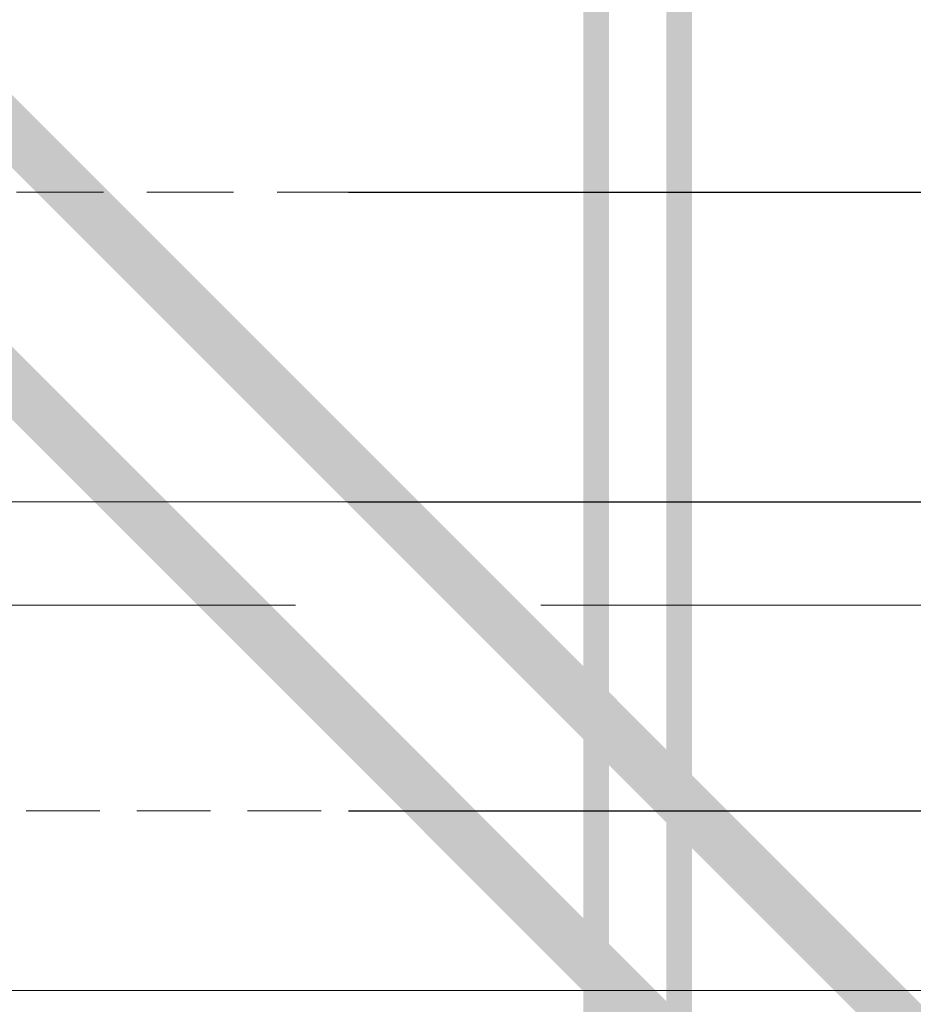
# Model space of a CAD drawing. Header units: inches. Extents: x 105152 to 158499, y 12149 to 30915.
# Tile 190 of 256: x 126773 to 126791, y 21440 to 21459. Entities that reach past the tile are written whole.
import ezdxf

# ---------------------------------------------------------------- set-up
doc = ezdxf.new("R2010")
doc.units = ezdxf.units.IN
doc.header["$MEASUREMENT"] = 0
doc.header["$PDMODE"] = 34
doc.linetypes.add('DASHED2', pattern=[0.375, 0.25, -0.125])
doc.linetypes.add('HIDDEN', pattern=[0.375, 0.25, -0.125])
for name, color, linetype, lineweight in [('AR - PLAN', 251, 'Continuous', 5), ('BEAM', 173, 'Continuous', 5), ('CENTER', 46, 'DASHED2', 9), ('DRAINAGE ', 7, 'Continuous', 9), ('FC', 1, 'Continuous', 9), ('PD_FIXTURE', 21, 'Continuous', 25), ('PD_HATCH', 45, 'Continuous', 9), ('PL. FICTURE', 4, 'Continuous', 25), ('PP- 75DIA Soil Waste Sewer pipe', 90, 'Continuous', 9), ('PP-Domestic  Cold Water Supply', 5, 'Continuous', 25), ('PP-Soil Pipe', 1, 'Continuous', 25), ('PP-TEXT', 7, 'Continuous', 40), ('RO WATER ', 15, 'Continuous', 15), ('WATER SUPPLY ', 7, 'Continuous', 9)]:
    doc.layers.add(name, color=color, linetype=linetype, lineweight=lineweight)
doc.layers.add('PP--DIM', color=7, linetype='Continuous')
doc.styles.add('TIMES NEW ROMAN', font='times.ttf')
doc.dimstyles.new('PP-DIM', dxfattribs={"dimtxt": 4, "dimasz": 1, "dimexe": 1, "dimexo": 1, "dimgap": 0.09, "dimtad": 0, "dimdec": 0, "dimzin": 0, "dimdsep": 46, "dimlunit": 4, "dimtxsty": 'TIMES NEW ROMAN', "dimblk": 'ARCHTICK', "dimcen": 0.09, "dimdle": 1, "dimclrd": 256, "dimclre": 256, "dimclrt": 256, "dimadec": 0, "dimazin": 0, "dimtfac": 1, "dimtdec": 4, "dimtofl": 0, "dimtmove": 1, "dimatfit": 3, "dimfxl": 1, "dimtolj": 1, "dimtzin": 0, "dimlwd": -1, "dimlwe": -1, "dimarcsym": 0})

# ---------------------------------------------------------------- blocks, each defined once
blk = doc.blocks.new('FOSSIL-PP')
at = {"layer": 'CENTER', "lineweight": 5, "ltscale": 5}
blk.add_line((-0.1272366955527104, 0), (19.81248661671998, -1.77635683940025e-15), dxfattribs=at)
at = {"layer": 'FC', "color": 4, "lineweight": 5}
for p, q in [((-0.0174283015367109, 0.5321163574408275), (-0.1272366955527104, 0.5321163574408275)), ((-0.1272366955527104, -0.5321163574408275), (-0.1272366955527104, 0.5321163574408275)), ((-0.0174283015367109, 0.4597780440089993), (-0.0174283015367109, 0.5321163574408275)), ((0.0268858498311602, 0.371520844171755), (-0.0174283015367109, 0.4597780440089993)), ((1.007600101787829, -0.4645000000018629), (1.007600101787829, 0.4645000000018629)), ((1.007600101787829, 0.4645000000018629), (1.107600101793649, 0.4645000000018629)), ((1.107600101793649, -0.4645000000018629), (1.107600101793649, 0.4645000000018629)), ((2.202779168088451, -0.4645000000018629), (2.202779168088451, 0.4645000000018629)), ((2.202779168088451, 0.4645000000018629), (2.302779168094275, 0.4645000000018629)), ((2.302779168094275, -0.4645000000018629), (2.302779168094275, 0.4645000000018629)), ((0.0268858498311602, -0.371520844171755), (0.0268858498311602, 0.371520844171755)), ((0.0268858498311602, 0.3644999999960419), (1.007600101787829, 0.3644999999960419)), ((2.302779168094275, 0.3644999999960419), (2.839486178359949, 0.3644999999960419)), ((4.102151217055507, 0.3644999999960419), (5.037211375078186, 0.3644999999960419)), ((0.0268858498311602, -0.371520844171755), (-0.0174283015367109, -0.4597780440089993)), ((0.0268858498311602, -0.3644999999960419), (1.007600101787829, -0.3644999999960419)), ((2.302779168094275, -0.3644999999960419), (2.839486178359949, -0.3644999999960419)), ((4.102151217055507, -0.3644999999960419), (5.037211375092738, -0.3644999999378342)), ((-0.0174283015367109, -0.5321163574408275), (-0.1272366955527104, -0.5321163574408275)), ((-0.0174283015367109, -0.4597780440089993), (-0.0174283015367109, -0.5321163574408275)), ((1.007600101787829, -0.4645000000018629), (1.107600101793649, -0.4645000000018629)), ((2.202779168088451, -0.4645000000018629), (2.302779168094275, -0.4645000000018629)), ((0.0056314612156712, -0.7675510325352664), (-0.1272366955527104, -0.7675510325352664)), ((-0.1272366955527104, -2.055272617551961), (-0.1272366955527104, -0.7675510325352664)), ((0.0056314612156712, -0.855080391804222), (0.0056314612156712, -0.7675510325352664)), ((0.0592515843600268, -0.9618716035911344), (0.0056314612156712, -0.855080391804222)), ((0.0592515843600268, -0.9618716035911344), (0.7590317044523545, -0.9618716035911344)), ((0.0592515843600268, -1.860952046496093), (0.0592515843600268, -0.9618716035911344)), ((0.7590317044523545, -1.09644180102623), (0.7590317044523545, -0.9618716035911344)), ((0.0592515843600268, -1.860952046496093), (0.0056314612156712, -1.967743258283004)), ((0.0056314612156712, -1.967743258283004), (0.0056314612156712, -2.055272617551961)), ((0.0592515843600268, -1.860952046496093), (0.6832797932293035, -1.860952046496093)), ((0.0056314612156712, -2.055272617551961), (-0.1272366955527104, -2.055272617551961))]:
    blk.add_line(p, q, dxfattribs=at)
at = {"layer": 'FC', "color": 4, "lineweight": 5, "ltscale": 5}
for p, q in [((-0.0174283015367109, -0.4597780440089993), (-0.0174283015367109, 0.4597780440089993)), ((0.0056314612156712, -1.967743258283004), (0.0056314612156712, -0.855080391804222)), ((0.756669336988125, -1.044460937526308), (0.7590317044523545, -1.045622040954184)), ((0.7032961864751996, -1.153053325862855), (1.345810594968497, -1.468849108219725)), ((0.8500165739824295, -2.136316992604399), (1.404570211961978, -1.393042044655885)), ((1.404570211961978, -1.393042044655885), (1.515030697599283, -1.447333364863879)), ((0.9421114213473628, -2.215223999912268), (1.515030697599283, -1.447333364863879)), ((0.4109507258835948, -1.627620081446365), (0.9089827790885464, -2.054334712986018)), ((0.8500165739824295, -2.136316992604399), (0.9421114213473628, -2.215223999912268))]:
    blk.add_line(p, q, dxfattribs=at)
blk.add_lwpolyline([(1.182830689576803, -1.388744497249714), (1.215305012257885, -0.7677019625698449), (1.065066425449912, -0.9910633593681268), (1.009257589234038, -1.303433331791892)], dxfattribs=at)
at = {"layer": 'FC', "color": 4, "lineweight": 5}
blk.add_circle((3.470818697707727, 0), 0.4859999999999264, dxfattribs=at)
for centre, radius, start, end in [((3.470818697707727, 0), 0.9719999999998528, 108.194872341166, 131.8051276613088), ((3.186280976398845, 0.8656875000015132), 0.0607499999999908, 20.48731511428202, 108.194872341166), ((3.470818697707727, 0.9720000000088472), 0.2429999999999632, 200.4873151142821, 339.512684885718), ((3.755356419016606, 0.8656875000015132), 0.0607499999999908, 71.80512765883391, 159.512684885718), ((3.470818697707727, 0), 0.9719999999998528, 48.19487233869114, 71.80512765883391), ((2.863380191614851, 0.6792606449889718), 0.0607499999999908, 131.8051276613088, 219.5126848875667), ((4.078257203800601, 0.6792606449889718), 0.0607499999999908, 320.4873151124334, 48.19487233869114), ((2.629042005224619, 0.4860000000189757), 0.2429999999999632, 260.487315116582, 39.51268488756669), ((4.312595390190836, 0.4860000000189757), 0.2429999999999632, 140.4873151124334, 279.512684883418), ((1.655189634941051, -0.6011436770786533), 1.110099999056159, 60.44363985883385, 119.5563601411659), ((1.655189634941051, 0), 0.4859999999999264, 261.9846369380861, 237.5179039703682), ((5.037211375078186, 0), 0.3644999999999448, 270, 90.00000000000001), ((3.470818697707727, 0), 0.9719999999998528, 168.1948723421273, 191.805127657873), ((2.57884247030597, 0.1864268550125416), 0.0607499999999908, 80.48731511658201, 168.1948723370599), ((4.362794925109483, 0.1864268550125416), 0.0607499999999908, 11.8051276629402, 99.512684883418), ((3.470818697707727, 0), 0.9719999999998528, 348.1948723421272, 11.80512765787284), ((1.663356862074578, 0.019724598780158), 0.1067664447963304, 323.8916752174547, 184.9074850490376), ((2.57884247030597, -0.1864268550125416), 0.0607499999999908, 191.8051276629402, 279.512684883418), ((2.629042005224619, -0.485999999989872), 0.2429999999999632, 320.4873151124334, 99.512684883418), ((4.312595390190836, -0.485999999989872), 0.2429999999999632, 80.48731511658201, 219.5126848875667), ((4.362794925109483, -0.1864268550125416), 0.0607499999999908, 260.487315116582, 348.1948723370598), ((1.655189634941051, 0.6011436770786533), 1.110099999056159, 240.443639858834, 253.6648771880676), ((1.655189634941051, 0.6011436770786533), 1.110099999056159, 265.6906675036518, 299.556360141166), ((2.863380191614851, -0.6792606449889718), 0.0607499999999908, 140.4873151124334, 228.1948723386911), ((4.078257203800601, -0.6792606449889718), 0.0607499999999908, 311.8051276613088, 39.51268488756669), ((3.470818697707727, 0), 0.9719999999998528, 228.1948723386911, 251.805127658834), ((3.470818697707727, -0.9719999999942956), 0.2429999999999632, 20.48731511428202, 159.512684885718), ((3.470818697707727, 0), 0.9719999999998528, 288.194872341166, 311.8051276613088), ((3.186280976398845, -0.8656874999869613), 0.0607499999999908, 251.805127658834, 339.512684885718), ((3.755356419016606, -0.8656874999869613), 0.0607499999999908, 200.4873151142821, 288.194872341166), ((0.591334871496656, -1.41141182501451), 0.3568309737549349, 61.96820013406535, 267.3149253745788)]:
    blk.add_arc(centre, radius, start, end, dxfattribs=at)
at = {"layer": 'FC', "color": 4, "lineweight": 5, "ltscale": 5}
for centre, radius, start, end in [((1.663356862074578, 0.019724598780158), 0.186005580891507, 286.731878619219, 221.6454235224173), ((0.591334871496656, -1.41141182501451), 0.2815749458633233, 61.08158018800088, 230.1615081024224), ((-0.1482934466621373, -0.8040071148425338), 1.783400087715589, 307.6921836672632, 338.8549538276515)]:
    blk.add_arc(centre, radius, start, end, dxfattribs=at)
at = {"layer": 'FC', "color": 4, "lineweight": 5, "ltscale": 5, "extrusion": (0, 0, -1)}
for centre in [(1.389038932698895, -1.680440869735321), (1.411674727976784, -1.635234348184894), (1.431698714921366, -1.586550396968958), (1.288045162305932, -1.80297017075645), (1.290883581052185, -1.828659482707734), (1.31629849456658, -1.797133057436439), (1.322144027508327, -1.757246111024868), (1.360139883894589, -1.713467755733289), (1.163933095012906, -1.961689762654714), (1.187732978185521, -1.953256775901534), (1.227641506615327, -1.896363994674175), (1.26271458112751, -1.8564770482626), (1.110794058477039, -2.034480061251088), (1.150113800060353, -2.000021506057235)]:
    blk.add_ellipse(centre, major_axis=(0, -0.0100137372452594), ratio=0.4997253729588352, dxfattribs=at)
at = {"layer": 'FC', "color": 4, "lineweight": 5, "ltscale": 5}
for points, knots in [([(1.556981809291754, 0.0105910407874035), (1.528359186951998, -0.0919207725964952), (1.500283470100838, -0.1913991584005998), (1.43084159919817, -0.362902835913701), (1.388410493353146, -0.4291842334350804), (1.315636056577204, -0.4851731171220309), (1.287835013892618, -0.496514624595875), (1.200692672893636, -0.5098779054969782), (1.145230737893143, -0.5099230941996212), (1.000926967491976, -0.5049856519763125), (0.9079665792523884, -0.4978189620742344), (0.7436043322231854, -0.5206444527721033), (0.6731635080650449, -0.5458565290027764), (0.5561596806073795, -0.6207348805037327), (0.5070196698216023, -0.6690509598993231), (0.4079184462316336, -0.794630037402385), (0.3620819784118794, -0.8763580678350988), (0.321325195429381, -0.9618716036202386)], [0, 0, 0, 0, 0.26912061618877, 0.26912061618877, 0.5604723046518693, 0.5604723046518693, 0.7364074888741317, 0.7364074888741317, 0.9123426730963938, 0.9123426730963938, 1.15594252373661, 1.15594252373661, 1.33829174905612, 1.33829174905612, 1.520640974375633, 1.520640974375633, 1.763355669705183, 1.763355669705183, 1.763355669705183, 1.763355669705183]), ([(1.749613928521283, -0.0431943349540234), (1.720916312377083, -0.1459747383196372), (1.691671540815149, -0.2518033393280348), (1.619002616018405, -0.4309442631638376), (1.578915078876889, -0.5074994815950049), (1.479708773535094, -0.6160808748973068), (1.427712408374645, -0.6544432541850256), (1.307217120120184, -0.6999657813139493), (1.245708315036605, -0.7066800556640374), (1.072397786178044, -0.7121708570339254), (0.9604232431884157, -0.6990702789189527), (0.8027771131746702, -0.7109333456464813), (0.7553888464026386, -0.7275993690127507), (0.6617975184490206, -0.7947304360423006), (0.6179672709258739, -0.8454145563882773), (0.5666459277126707, -0.9265047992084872), (0.5564553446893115, -0.9438200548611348), (0.5464481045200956, -0.9618716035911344)], [0, 0, 0, 0, 0.2698257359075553, 0.2698257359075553, 0.4943752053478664, 0.4943752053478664, 0.6546766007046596, 0.6546766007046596, 0.8149779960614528, 0.8149779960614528, 1.117553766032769, 1.117553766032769, 1.362299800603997, 1.362299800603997, 1.607045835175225, 1.607045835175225, 1.669366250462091, 1.669366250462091, 1.669366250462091, 1.669366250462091])]:
    blk.add_open_spline(points, degree=3, knots=knots, dxfattribs=at)
blk = doc.blocks.new('ANGLE VALVE1-PP')
at = {"layer": 'CENTER', "ltscale": 5}
blk.add_line((-5.958944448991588e-11, 19.9410536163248), (-5.958944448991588e-11, 0.001330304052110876), dxfattribs=at)
at = {"layer": 'PL. FICTURE'}
for p, q in [((0.941770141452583, 4.684573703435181), (-0.8867600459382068, 4.68648725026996)), ((0.7492816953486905, 2.687720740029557), (-0.7153139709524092, 2.689253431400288)), ((-0.8490746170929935, 1.947424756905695), (-1.910758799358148, 1.947424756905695)), ((-1.910758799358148, 1.947424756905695), (-1.910758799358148, 1.161958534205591)), ((-1.855982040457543, 1.947424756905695), (-1.855982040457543, 1.161958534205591)), ((-1.801205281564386, 1.947424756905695), (-1.801205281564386, 1.161958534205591)), ((-1.74642852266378, 1.947424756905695), (-1.74642852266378, 1.161958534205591)), ((-1.691651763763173, 1.947424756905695), (-1.691651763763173, 1.161958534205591)), ((-1.636875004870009, 1.947424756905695), (-1.636875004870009, 1.161958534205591)), ((-1.582098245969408, 1.947424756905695), (-1.582098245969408, 1.161958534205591)), ((-1.527321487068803, 1.947424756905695), (-1.527321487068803, 1.161958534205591)), ((-1.472544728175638, 1.947424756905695), (-1.472544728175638, 1.161958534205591)), ((-1.417767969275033, 1.947424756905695), (-1.417767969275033, 1.161958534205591)), ((-1.362991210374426, 1.947424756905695), (-1.362991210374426, 1.161958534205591)), ((-1.30821445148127, 1.947424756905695), (-1.30821445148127, 1.161958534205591)), ((-1.253437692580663, 1.947424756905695), (-1.253437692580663, 1.161958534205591)), ((-1.198660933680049, 1.947424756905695), (-1.198660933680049, 1.161958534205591)), ((-1.14505909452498, 1.947424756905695), (-1.14505909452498, 1.161958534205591)), ((-0.8498966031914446, 1.161958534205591), (-1.910758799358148, 1.161958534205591)), ((-0.6320175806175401, 0.329990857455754), (-0.6317174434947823, 0.6167932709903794)), ((-0.6317174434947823, 0.6167932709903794), (0.6613491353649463, 0.616793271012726)), ((-0.4368964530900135, 0.3311401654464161), (-0.4365977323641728, 0.6165890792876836)), ((0.4374621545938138, 0.3302251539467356), (0.4377608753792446, 0.6156740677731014)), ((0.6613491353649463, 0.616793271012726), (0.6613491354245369, 0.3299908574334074)), ((0.6613491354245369, 0.3299908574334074), (-0.6320175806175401, 0.329990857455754)), ((-0.4368964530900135, 0.3311401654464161), (-0.4368964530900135, 0.001330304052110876)), ((-0.4368964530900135, 0.2752140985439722), (0.4368964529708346, 0.2752140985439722)), ((-0.4368964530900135, 0.2204373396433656), (0.4368964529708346, 0.2204373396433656)), ((-5.95896665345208e-11, 0.001330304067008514), (8.881784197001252e-16, 0.329990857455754)), ((0.4368964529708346, 0.001330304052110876), (0.4374621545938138, 0.3302251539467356)), ((-0.4368964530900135, 0.1656605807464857), (0.4368964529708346, 0.1656605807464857)), ((-0.4368964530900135, 0.1108838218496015), (0.4368964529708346, 0.1108838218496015)), ((-0.4368964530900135, 0.05610706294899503), (0.4368964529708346, 0.05610706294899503)), ((-0.4368964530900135, 0.001330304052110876), (0.4368964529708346, 0.001330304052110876))]:
    blk.add_line(p, q, dxfattribs=at)
for centre, radius, start, end in [((-0.4635642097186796, 4.413362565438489), 0.5036782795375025, 147.1623665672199, 170.0789033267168), ((1.618409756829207, 4.785114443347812), 0.684068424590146, 188.4516454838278, 204.8079799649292), ((-0.8146020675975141, 4.281226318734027), 0.2626416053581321, 123.5384068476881, 216.0532510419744), ((0.0369206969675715, 21.73955145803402), 17.26819344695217, 266.6913442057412, 273.1887363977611), ((-1.356306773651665, 3.958198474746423), 0.8328645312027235, 317.2334292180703, 32.33775323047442), ((-0.3998327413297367, 4.170459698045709), 0.3439486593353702, 137.3014595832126, 170.6652815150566), ((-0.02760832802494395, 4.095806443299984), 0.3534849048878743, 110.2975229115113, 157.3492269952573), ((-1.083284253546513, 4.024900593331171), 1.016143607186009, 0.5091387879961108, 23.33129524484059), ((0.4931577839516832, 4.095806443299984), 0.3534849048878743, 110.2975229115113, 157.3492269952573), ((-0.5625181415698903, 4.024900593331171), 1.016143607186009, 0.5091387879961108, 23.33129524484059), ((0.03678778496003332, 3.963887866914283), 0.8328645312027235, 317.2334292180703, 32.33775323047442), ((0.9932618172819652, 4.176149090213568), 0.3439486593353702, 137.3014595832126, 170.6652815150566), ((0.8509841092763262, 4.258430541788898), 0.2808844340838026, 340.0866729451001, 58.56648593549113), ((0.3973558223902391, 3.801734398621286), 1.213273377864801, 159.5193038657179, 199.7036689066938), ((1.218544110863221, 3.800502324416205), 1.630488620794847, 164.6565019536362, 196.3906374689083), ((1.739310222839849, 3.800502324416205), 1.630488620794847, 164.6565019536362, 196.3906374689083), ((1.790450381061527, 3.807423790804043), 1.213273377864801, 159.5193038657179, 199.7036689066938), ((-5.191320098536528, 2.471340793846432), 4.481307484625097, 2.787222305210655, 21.67746638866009), ((-1.442980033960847, 4.048994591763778), 1.375881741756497, 329.0019570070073, 359.3726565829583), ((-0.9222139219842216, 4.048994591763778), 1.375881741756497, 329.0019570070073, 359.3726565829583), ((2.893463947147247, 2.938865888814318), 2.158840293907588, 145.4640753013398, 186.6805372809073), ((-0.3046383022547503, 3.357242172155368), 0.04436324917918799, 202.3068022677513, 337.6931977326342), ((0.2161278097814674, 3.357242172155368), 0.04436324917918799, 202.3068022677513, 337.6931977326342), ((-1.828759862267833, 2.607968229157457), 1.181567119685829, 326.0105555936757, 3.941421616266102), ((-1.300495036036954, 1.7622408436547), 2.189676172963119, 328.420261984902, 25.00436318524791), ((-0.9512854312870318, 0.7400630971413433), 0.4339071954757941, 343.4814845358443, 76.48707097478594)]:
    blk.add_arc(centre, radius, start, end, dxfattribs=at)
blk = doc.blocks.new('_ArchTick')
at = {"color": 0, "linetype": 'ByBlock', "const_width": 0.15}
blk.add_lwpolyline([(-0.5, -0.5), (0.5, 0.5)], dxfattribs=at)
blk = doc.blocks.new('*D753')
at = {"layer": 'Defpoints', "color": 0}
for p in [(216.9274023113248, 190.7163587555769), (219.1873163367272, 178.7163614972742), (238.1800921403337, 178.7163614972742)]:
    blk.add_point(p, dxfattribs=at)
at = {"layer": 'PP--DIM', "ltscale": 12}
for p, q in [((238.1800921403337, 191.7163587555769), (238.1800921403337, 186.3434906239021)), ((217.9274023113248, 190.7163587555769), (239.1800921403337, 190.7163587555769)), ((238.1800921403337, 177.7163614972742), (238.1800921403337, 183.089229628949)), ((220.1873163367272, 178.7163614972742), (239.1800921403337, 178.7163614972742))]:
    blk.add_line(p, q, dxfattribs=at)
at = {"layer": 'PP--DIM'}
for p, rotation in [((238.1800921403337, 190.7163587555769), 90), ((238.1800921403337, 178.7163614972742), 270)]:
    blk.add_blockref('_ArchTick', p, dxfattribs=dict(at, rotation=rotation))
at = {"layer": 'PP--DIM', "insert": (238.1800921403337, 184.7163601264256), "char_height": 4, "attachment_point": 5, "rotation": 90, "style": 'TIMES NEW ROMAN'}
blk.add_mtext("\\A1;1'", dxfattribs=at)
blk = doc.blocks.new('*D754')
at = {"layer": 'Defpoints', "color": 0}
for p in [(219.1873163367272, 178.7163614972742), (219.1873163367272, 172.7163587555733), (238.1800921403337, 172.7163587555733)]:
    blk.add_point(p, dxfattribs=at)
at = {"layer": 'PP--DIM', "ltscale": 12}
for p, q in [((238.1800921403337, 179.7163614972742), (238.1800921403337, 178.1654084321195)), ((220.1873163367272, 178.7163614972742), (239.1800921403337, 178.7163614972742)), ((238.1800921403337, 171.7163587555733), (238.1800921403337, 173.267311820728)), ((220.1873163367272, 172.7163587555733), (239.1800921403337, 172.7163587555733))]:
    blk.add_line(p, q, dxfattribs=at)
at = {"layer": 'PP--DIM'}
for p, rotation in [((238.1800921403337, 178.7163614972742), 90), ((238.1800921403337, 172.7163587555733), 270)]:
    blk.add_blockref('_ArchTick', p, dxfattribs=dict(at, rotation=rotation))
at = {"layer": 'PP--DIM', "insert": (238.1800921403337, 175.7163601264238), "char_height": 4, "attachment_point": 5, "rotation": 90, "style": 'TIMES NEW ROMAN'}
blk.add_mtext('\\A1;6"', dxfattribs=at)
blk = doc.blocks.new('*D755')
at = {"layer": 'Defpoints', "color": 0}
for p in [(219.1873163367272, 172.7163587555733), (219.1873163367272, 166.7331349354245), (238.1800921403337, 166.7331349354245)]:
    blk.add_point(p, dxfattribs=at)
at = {"layer": 'PP--DIM', "ltscale": 12}
for p, q in [((238.1800921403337, 173.7163587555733), (238.1800921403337, 172.1737951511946)), ((220.1873163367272, 172.7163587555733), (239.1800921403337, 172.7163587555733)), ((238.1800921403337, 165.7331349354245), (238.1800921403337, 167.2756985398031)), ((220.1873163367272, 166.7331349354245), (239.1800921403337, 166.7331349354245))]:
    blk.add_line(p, q, dxfattribs=at)
at = {"layer": 'PP--DIM'}
for p, rotation in [((238.1800921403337, 172.7163587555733), 90), ((238.1800921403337, 166.7331349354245), 270)]:
    blk.add_blockref('_ArchTick', p, dxfattribs=dict(at, rotation=rotation))
at = {"layer": 'PP--DIM', "insert": (238.1800921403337, 169.7247468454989), "char_height": 4, "attachment_point": 5, "rotation": 90, "style": 'TIMES NEW ROMAN'}
blk.add_mtext('\\A1;6"', dxfattribs=at)
blk = doc.blocks.new('*D756')
at = {"layer": 'Defpoints', "color": 0}
for p in [(219.1873163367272, 166.7331349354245), (216.9274023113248, 154.7163587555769), (238.1800921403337, 154.7163587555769)]:
    blk.add_point(p, dxfattribs=at)
at = {"layer": 'PP--DIM', "ltscale": 12}
for p, q in [((238.1800921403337, 167.7331349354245), (238.1800921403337, 162.3518773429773)), ((220.1873163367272, 166.7331349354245), (239.1800921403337, 166.7331349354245)), ((238.1800921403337, 153.7163587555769), (238.1800921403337, 159.0976163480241)), ((217.9274023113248, 154.7163587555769), (239.1800921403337, 154.7163587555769))]:
    blk.add_line(p, q, dxfattribs=at)
at = {"layer": 'PP--DIM'}
for p, rotation in [((238.1800921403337, 166.7331349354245), 90), ((238.1800921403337, 154.7163587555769), 270)]:
    blk.add_blockref('_ArchTick', p, dxfattribs=dict(at, rotation=rotation))
at = {"layer": 'PP--DIM', "insert": (238.1800921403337, 160.7247468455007), "char_height": 4, "attachment_point": 5, "rotation": 90, "style": 'TIMES NEW ROMAN'}
blk.add_mtext("\\A1;1'", dxfattribs=at)
blk = doc.blocks.new('DRAINAGE')
at = {"layer": 'PP- 75DIA Soil Waste Sewer pipe', "ltscale": 0.015, "const_width": 0.9999999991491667}
blk.add_lwpolyline([(508.7024413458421, 495.9667752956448), (546.5768809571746, 458.0923356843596)], dxfattribs=at)
at = {"layer": 'PP-Soil Pipe', "color": 1, "ltscale": 0.015, "const_width": 0.9999999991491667}
blk.add_lwpolyline([(500.8926980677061, 508.6524492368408), (560.4528322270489, 449.0923150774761)], dxfattribs=at)
blk = doc.blocks.new('FIRST FLOOR PLAN 0')
at = {"layer": 'PD_FIXTURE', "color": 251, "lineweight": 5, "ltscale": 12}
blk.add_line((-470.9997091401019, -152.9998080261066), (-530.9997091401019, -152.9998080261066), dxfattribs=at)
blk = doc.blocks.new('columns2')
at = {"layer": 'PD_HATCH', "color": 173, "linetype": 'HIDDEN', "lineweight": 5, "ltscale": 38}
blk.add_line((568.4999999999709, -95.00000000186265), (737.9999999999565, -95.00000000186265), dxfattribs=at)
blk = doc.blocks.new('WATER SUPPLY')
at = {"layer": 'PP-Domestic  Cold Water Supply'}
blk.add_lwpolyline([(347.3053937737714, 300.896181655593, 0.4999999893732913, 0.4999999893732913, 0), (226.5973912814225, 300.896181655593, 0.4999999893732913, 0.4999999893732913, 0), (226.5973912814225, 119.317205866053, 0.4999999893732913, 0.4999999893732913, 0), (201.5567431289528, 119.317205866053, 0.4999999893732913, 0.4999999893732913, 0)], format="xyseb", dxfattribs=at)
at = {"layer": 'RO WATER ', "const_width": 0.5}
blk.add_lwpolyline([(370.4267271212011, 304.8220357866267), (224.9898114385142, 304.8220357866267), (224.9898114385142, 100.8209455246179)], dxfattribs=at)
at = {"layer": 'PL. FICTURE', "ltscale": 30, "xscale": -1.345819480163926, "yscale": 1.345819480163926, "zscale": 1.345819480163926, "rotation": 179.9999999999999}
blk.add_blockref('FOSSIL-PP', (203.8354815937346, 178.7163614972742), dxfattribs=at)
at = {"layer": 'PL. FICTURE', "xscale": -1.143695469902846, "yscale": 1.143695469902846, "zscale": 1.143695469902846, "rotation": 269.9999999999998}
blk.add_blockref('ANGLE VALVE1-PP', (203.2883563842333, 166.7331349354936), dxfattribs=at)
at = {"layer": 'PP--DIM', "ltscale": 12}
for base, p1, p2, picture, middle in [((238.1800921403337, 178.7163614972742), (216.9274023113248, 190.7163587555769), (219.1873163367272, 178.7163614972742), '*D753', (238.1800921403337, 184.7163601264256)), ((238.1800921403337, 172.7163587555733), (219.1873163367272, 178.7163614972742), (219.1873163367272, 172.7163587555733), '*D754', (238.1800921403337, 175.7163601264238)), ((238.1800921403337, 166.7331349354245), (219.1873163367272, 172.7163587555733), (219.1873163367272, 166.7331349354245), '*D755', (238.1800921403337, 169.7247468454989)), ((238.1800921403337, 154.7163587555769), (219.1873163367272, 166.7331349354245), (216.9274023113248, 154.7163587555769), '*D756', (238.1800921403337, 160.7247468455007))]:
    dim = blk.add_linear_dim(base=base, p1=p1, p2=p2, angle=90, dimstyle='PP-DIM', override={"dimblk": 'ArchTick'}, dxfattribs=at)
    dim.commit()
    dim.dimension.update_dxf_attribs({"geometry": picture, "text_midpoint": middle})
at = {"layer": 'PP-TEXT', "lineweight": 70, "ltscale": 12}
blk.add_leader([(200.6358141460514, 163.2540016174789), (282.0551020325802, 163.2540016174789)], dimstyle='PP-DIM', override={"dimtxt": 8.5, "dimasz": 5, "dimtad": 0, "dimdec": 1, "dimcen": 0, "dimtfac": 12, "dimtdec": 1, "dimfxl": 7, "dimfxlon": 1, "dimlwd": 18, "dimarcsym": 1}, dxfattribs=at)

msp = doc.modelspace()

# ---------------------------------------------------------------- block references
at = {"layer": 'WATER SUPPLY '}
msp.add_blockref('WATER SUPPLY', (126559.4972756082, 21276.78212641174), dxfattribs=at)

# ---------------------------------------------------------------- next in the draw order: block references
at = {"layer": 'DRAINAGE '}
msp.add_blockref('DRAINAGE', (126262.8934601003, 20957.40614984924), dxfattribs=at)

# ---------------------------------------------------------------- next in the draw order: block references
at = {"layer": 'AR - PLAN', "color": 251}
msp.add_blockref('FIRST FLOOR PLAN 0', (127288.1612291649, 21602.49829319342), dxfattribs=at)

# ---------------------------------------------------------------- next in the draw order: block references
at = {"layer": 'BEAM'}
msp.add_blockref('columns2', (126172.1615200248, 21542.49848516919), dxfattribs=at)

doc.saveas('drawing.dxf')
